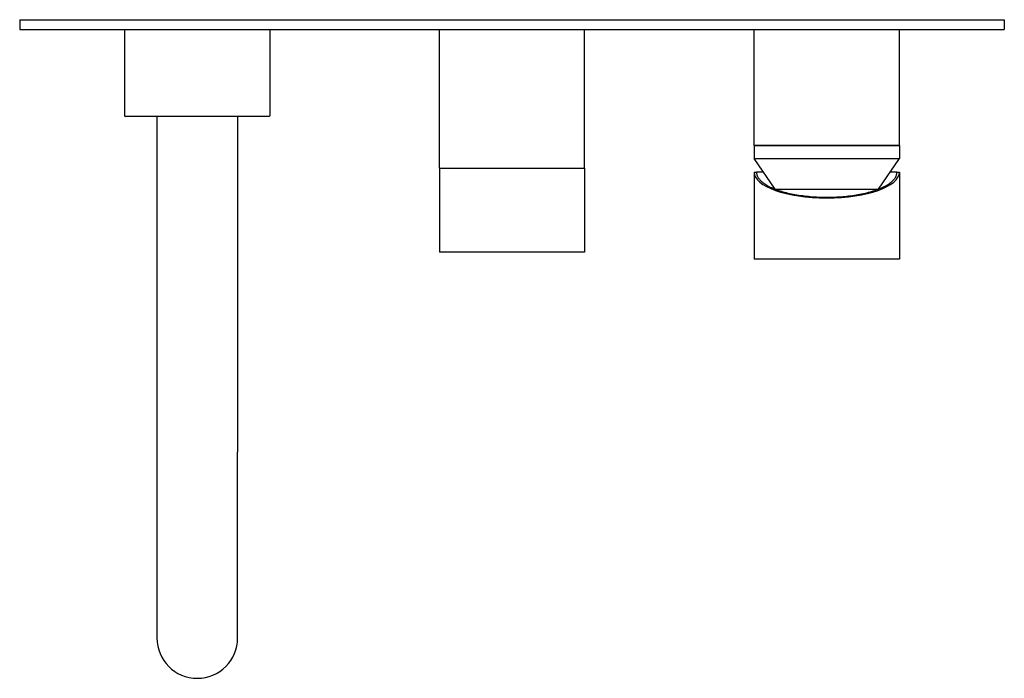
# Model space of a CAD drawing. Header units: millimetres. Extents: x 134.63 to 134.935, y 162.292 to 162.496.
import ezdxf

# ---------------------------------------------------------------- set-up
doc = ezdxf.new("R2010")
doc.units = ezdxf.units.MM
doc.layers.add('BLOCKS', color=3, linetype='Continuous')

# ---------------------------------------------------------------- blocks, each defined once
blk = doc.blocks.new('5312801PL')
at = {"layer": 'BLOCKS'}
for p, q in [((-0.1525, 0), (0.1525, 0)), ((-0.1525, 0), (-0.1525, -0.003)), ((0.1525, 0), (0.1525, -0.003)), ((-0.1525, -0.003), (0.1525, -0.003)), ((-0.12, -0.003), (-0.12, -0.02975)), ((-0.075, -0.003), (-0.075, -0.02975)), ((-0.074, -0.003), (-0.05, -0.003)), ((-0.0225, -0.046), (-0.0225, -0.003)), ((0.0225, -0.046), (0.0225, -0.003)), ((0.0235, -0.003), (0.04789, -0.003)), ((0.075, -0.039), (0.075, -0.003)), ((0.12, -0.039), (0.12, -0.003)), ((0.121, -0.003), (0.145, -0.003)), ((-0.07525, -0.03), (-0.11975, -0.03)), ((-0.11, -0.03), (-0.11, -0.134)), ((-0.085, -0.03), (-0.085, -0.134)), ((0.12, -0.039), (0.075, -0.039)), ((0.075, -0.039), (0.0975, -0.039)), ((0.075, -0.039), (0.075, -0.043)), ((0.0975, -0.039), (0.12, -0.039)), ((0.12, -0.039), (0.12, -0.043)), ((0.075, -0.043), (0.0975, -0.043)), ((0.08149, -0.05248), (0.075, -0.043)), ((0.0975, -0.043), (0.12, -0.043)), ((0.11351, -0.05248), (0.12, -0.043)), ((-0.0225, -0.046), (0.0225, -0.046)), ((-0.0225, -0.046), (-0.0225, -0.072)), ((0.0225, -0.046), (0.0225, -0.072)), ((0.075, -0.0472), (0.075, -0.0742)), ((0.075, -0.0472), (0.07575, -0.0472)), ((0.07787, -0.0472), (0.07575, -0.0472)), ((0.11925, -0.0472), (0.11713, -0.0472)), ((0.11925, -0.0472), (0.12, -0.0472)), ((0.12, -0.0472), (0.12, -0.0742)), ((0.08154, -0.0525), (0.0975, -0.0525)), ((0.0975, -0.0525), (0.11346, -0.0525)), ((0.0225, -0.072), (-0.0225, -0.072)), ((0.12, -0.0742), (0.075, -0.0742)), ((-0.11, -0.134), (-0.11, -0.1915)), ((-0.085, -0.1915), (-0.085, -0.134))]:
    blk.add_line(p, q, dxfattribs=at)
for centre, radius, start, end in [((-0.11975, -0.02975), 0.00025, 180, 270), ((-0.07525, -0.02975), 0.00025, 270, 0), ((-0.0975, -0.1915), 0.0125, 180, 0)]:
    blk.add_arc(centre, radius, start, end, dxfattribs=at)
for centre, major_axis, ratio, start_param, end_param in [((0.0975, -0.0472), (0.0225, 0), 0.355556, 3.141593, 6.283185), ((0.0975, -0.04405), (0.02327, 0), 0.380414, 3.505101, 3.505148), ((0.0975, -0.04405), (0.02327, 0), 0.380414, 5.91963, 5.919677)]:
    blk.add_ellipse(centre, major_axis=major_axis, ratio=ratio, start_param=start_param, end_param=end_param, dxfattribs=at)
blk.add_open_spline([(0.07575, -0.0472), (0.07575, -0.04735), (0.07576, -0.0475), (0.07582, -0.04794), (0.07591, -0.04824), (0.07619, -0.04883), (0.07638, -0.04912), (0.07686, -0.0497), (0.07714, -0.04998), (0.0778, -0.05054), (0.07818, -0.05081), (0.07901, -0.05133), (0.07948, -0.05159), (0.08048, -0.05207), (0.08102, -0.0523), (0.08217, -0.05274), (0.08279, -0.05295), (0.08408, -0.05334), (0.08476, -0.05352), (0.08617, -0.05385), (0.0869, -0.05401), (0.08841, -0.05428), (0.08919, -0.0544), (0.09078, -0.05461), (0.09159, -0.05469), (0.09323, -0.05484), (0.09407, -0.05489), (0.09574, -0.05496), (0.09659, -0.05498), (0.09828, -0.05498), (0.09912, -0.05496), (0.1008, -0.0549), (0.10163, -0.05485), (0.10327, -0.05471), (0.10408, -0.05462), (0.10567, -0.05442), (0.10644, -0.0543), (0.10795, -0.05404), (0.10868, -0.05389), (0.11009, -0.05356), (0.11077, -0.05338), (0.11206, -0.053), (0.11268, -0.05279), (0.11384, -0.05236), (0.11438, -0.05213), (0.11539, -0.05165), (0.11586, -0.0514), (0.11671, -0.05089), (0.11709, -0.05062), (0.11776, -0.05007), (0.11806, -0.04979), (0.11855, -0.04922), (0.11875, -0.04893), (0.11905, -0.04834), (0.11915, -0.04804), (0.11924, -0.04758), (0.11925, -0.04741), (0.11925, -0.04723), (0.11925, -0.04722), (0.11925, -0.0472)], degree=3, knots=[-1.507922, -1.507922, -1.507922, -1.507922, -0.201094, -0.201094, 2.465567, 2.465567, 5.139961, 5.139961, 7.81933, 7.81933, 10.479825, 10.479825, 13.116803, 13.116803, 15.742263, 15.742263, 18.354494, 18.354494, 20.946352, 20.946352, 23.519117, 23.519117, 26.07592, 26.07592, 28.619828, 28.619828, 31.153392, 31.153392, 33.679997, 33.679997, 36.204513, 36.204513, 38.730891, 38.730891, 41.263943, 41.263943, 43.807181, 43.807181, 46.363051, 46.363051, 48.9346, 48.9346, 51.524844, 51.524844, 54.135615, 54.135615, 56.760081, 56.760081, 59.395479, 59.395479, 62.053256, 62.053256, 64.732076, 64.732076, 67.407016, 67.407016, 68.86414, 68.86414, 68.999557, 68.999557, 68.999557, 68.999557], dxfattribs=at)

msp = doc.modelspace()

# ---------------------------------------------------------------- block references
msp.add_blockref('5312801PL', (134.78253, 162.49597))

doc.saveas('drawing.dxf')
